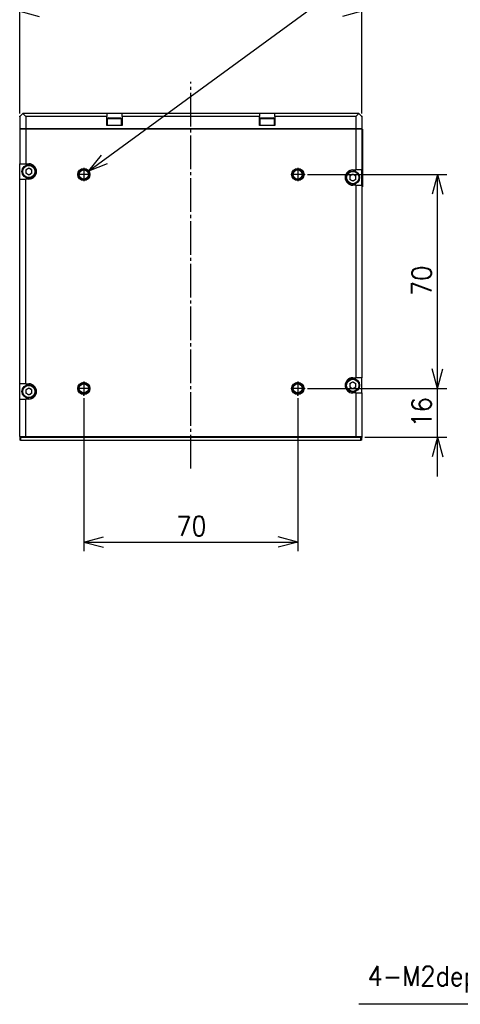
# Model space of a CAD drawing. Header units: inches. Extents: x 22 to 818, y 23 to 565.
# Tile 1 of 32: x 78 to 222, y 57 to 379. Entities that reach past the tile are written whole.
import ezdxf

# ---------------------------------------------------------------- set-up
doc = ezdxf.new("R2010")
doc.units = ezdxf.units.IN
doc.linetypes.add('DASH_CENTER', pattern=[14, 11, -1, 1, -1])
doc.layers.add('1', color=7, linetype='Continuous')
doc.styles.add('CONVERTER_11', font='txt.shx', dxfattribs={"width": 0.9})
doc.dimstyles.new('ME10_DIM_19', dxfattribs={"dimtxt": 6.4, "dimasz": 6.4, "dimexe": 3, "dimexo": 1, "dimgap": 2, "dimtad": 1, "dimzin": 12, "dimdsep": 46, "dimtxsty": 'CONVERTER_11', "dimblk1": 'OPEN30', "dimblk2": 'OPEN30', "dimsah": 1, "dimcen": 0.09, "dimclrd": 3, "dimclre": 3, "dimclrt": 4, "dimadec": 0, "dimazin": 0, "dimtfac": 1, "dimtdec": 4, "dimtix": 1, "dimtmove": 0, "dimatfit": 3, "dimfxl": 1, "dimtolj": 1, "dimtzin": 0, "dimarcsym": 0})
doc.dimstyles.new('ME10_DIM_20', dxfattribs={"dimtxt": 6.4, "dimasz": 6.4, "dimexe": 3, "dimexo": 1, "dimgap": 2, "dimtad": 1, "dimzin": 12, "dimdsep": 46, "dimtxsty": 'CONVERTER_11', "dimblk1": 'OPEN30', "dimblk2": 'OPEN30', "dimsah": 1, "dimcen": 0.09, "dimclrd": 3, "dimclre": 3, "dimclrt": 4, "dimadec": 0, "dimazin": 0, "dimtfac": 1, "dimtdec": 4, "dimtix": 1, "dimtmove": 0, "dimatfit": 3, "dimfxl": 1, "dimtolj": 1, "dimtzin": 0, "dimarcsym": 0})
doc.dimstyles.new('ME10_DIM_21', dxfattribs={"dimtxt": 6.4, "dimasz": 6.4, "dimexe": 3, "dimexo": 1, "dimgap": 2, "dimtad": 1, "dimzin": 12, "dimdsep": 46, "dimtxsty": 'CONVERTER_11', "dimblk1": 'OPEN30', "dimblk2": 'OPEN30', "dimsah": 1, "dimcen": 0.09, "dimclrd": 3, "dimclre": 3, "dimclrt": 4, "dimadec": 0, "dimazin": 0, "dimtfac": 1, "dimtdec": 4, "dimtix": 1, "dimtmove": 0, "dimatfit": 3, "dimfxl": 1, "dimtolj": 1, "dimtzin": 0, "dimarcsym": 0})
doc.dimstyles.new('ME10_DIM_26', dxfattribs={"dimtxt": 6.4, "dimasz": 6.4, "dimexe": 3, "dimexo": 1, "dimgap": 2, "dimtad": 1, "dimzin": 12, "dimdsep": 46, "dimtxsty": 'CONVERTER_11', "dimblk1": 'OPEN30', "dimblk2": 'OPEN30', "dimsah": 1, "dimcen": 0.09, "dimclrd": 3, "dimclre": 3, "dimclrt": 4, "dimadec": 0, "dimazin": 0, "dimtfac": 1, "dimtdec": 4, "dimtix": 1, "dimtmove": 0, "dimatfit": 3, "dimfxl": 1, "dimtolj": 1, "dimtzin": 0, "dimarcsym": 0})

# ---------------------------------------------------------------- blocks, each defined once
blk = doc.blocks.new('_D28')
at = {"layer": '1', "color": 3, "linetype": 'Continuous'}
for p, q in [((285.23, 90.55), (255.4, 57.12)), ((285.23, 90.55), (279.69, 86.91)), ((285.23, 90.55), (282.25, 84.63)), ((255.4, 57.12), (189, 57.12))]:
    blk.add_line(p, q, dxfattribs=at)
at = {"layer": '1', "color": 4, "insert": (191.81, 61.04), "char_height": 6.4, "attachment_point": 7, "rotation": 0.0001, "style": 'CONVERTER_11'}
blk.add_mtext('4-M2depth4', dxfattribs=at)
blk = doc.blocks.new('_D26')
at = {"layer": '1', "color": 3, "linetype": 'Continuous'}
for p, q in [((100.56, 329.92), (190.88, 396.01)), ((190.88, 396.01), (262.4, 396.01)), ((100.56, 329.92), (104.72, 335.09)), ((100.56, 329.92), (106.74, 332.32))]:
    blk.add_line(p, q, dxfattribs=at)
at = {"layer": '1', "color": 4, "insert": (203.97, 399.93), "char_height": 6.4, "attachment_point": 7, "rotation": 0.0001, "style": 'CONVERTER_11'}
blk.add_mtext('4-M4depte4', dxfattribs=at)
blk = doc.blocks.new('*D16')
at = {"layer": '1', "color": 3, "linetype": 'Continuous'}
for p, q in [((98.95, 255.54), (98.95, 205.45)), ((168.95, 255.54), (168.95, 205.45)), ((98.95, 208.45), (168.95, 208.45))]:
    blk.add_line(p, q, dxfattribs=at)
at = {"layer": '1', "color": 3}
for p, q in [((98.95, 208.45), (105.35, 210.17)), ((168.95, 208.45), (162.55, 210.17)), ((98.95, 208.45), (105.35, 206.74)), ((168.95, 208.45), (162.55, 206.74))]:
    blk.add_line(p, q, dxfattribs=at)
at = {"layer": '1', "color": 4, "insert": (129.23, 210.45), "char_height": 6.4, "attachment_point": 7, "rotation": 0.0003, "line_spacing_factor": 0.60024, "style": 'CONVERTER_11'}
blk.add_mtext('70', dxfattribs=at)
blk = doc.blocks.new('_OPEN30')
at = {"color": 0, "linetype": 'ByBlock', "lineweight": -2}
for p, q in [((-1, 0.267949), (0, 0)), ((0, 0), (-1, -0.267949)), ((0, 0), (-1, 0))]:
    blk.add_line(p, q, dxfattribs=at)
blk = doc.blocks.new('*D17')
at = {"layer": '1', "color": 3, "linetype": 'Continuous'}
for p, q in [((172.15, 328.74), (217.7, 328.74)), ((214.7, 258.74), (214.7, 328.74)), ((172.15, 258.74), (217.7, 258.74))]:
    blk.add_line(p, q, dxfattribs=at)
at = {"layer": '1', "color": 3}
for p, q in [((214.7, 328.74), (212.98, 322.34)), ((214.7, 328.74), (216.41, 322.34)), ((214.7, 258.74), (212.98, 265.14)), ((214.7, 258.74), (216.41, 265.14))]:
    blk.add_line(p, q, dxfattribs=at)
at = {"layer": '1', "color": 4, "insert": (212.7, 289.02), "char_height": 6.4, "attachment_point": 7, "rotation": 90, "line_spacing_factor": 0.60024, "style": 'CONVERTER_11'}
blk.add_mtext('70', dxfattribs=at)
blk = doc.blocks.new('*D18')
at = {"layer": '1', "color": 3, "linetype": 'Continuous'}
for p, q in [((214.7, 229.94), (214.7, 271.54)), ((172.15, 258.74), (217.7, 258.74)), ((190.95, 242.74), (217.7, 242.74))]:
    blk.add_line(p, q, dxfattribs=at)
at = {"layer": '1', "color": 3}
for p, q in [((214.7, 258.74), (212.98, 265.14)), ((214.7, 258.74), (216.41, 265.14)), ((214.7, 242.74), (212.98, 236.34)), ((214.7, 242.74), (216.41, 236.34))]:
    blk.add_line(p, q, dxfattribs=at)
at = {"layer": '1', "color": 4, "insert": (212.7, 246.02), "char_height": 6.4, "attachment_point": 7, "rotation": 90, "line_spacing_factor": 0.60024, "style": 'CONVERTER_11'}
blk.add_mtext('16', dxfattribs=at)
blk = doc.blocks.new('*D23')
at = {"layer": '1', "color": 3, "linetype": 'Continuous'}
for p, q in [((77.95, 348.74), (77.95, 385.22)), ((189.95, 348.74), (189.95, 385.22)), ((77.95, 382.22), (189.95, 382.22))]:
    blk.add_line(p, q, dxfattribs=at)
at = {"layer": '1', "color": 3}
for p, q in [((77.95, 382.22), (84.35, 383.94)), ((189.95, 382.22), (183.55, 383.94)), ((77.95, 382.22), (84.35, 380.51)), ((189.95, 382.22), (183.55, 380.51))]:
    blk.add_line(p, q, dxfattribs=at)
at = {"layer": '1', "color": 4, "insert": (126.86, 384.22), "char_height": 6.4, "attachment_point": 7, "rotation": 0.0003, "line_spacing_factor": 0.60024, "style": 'CONVERTER_11'}
blk.add_mtext('112', dxfattribs=at)

msp = doc.modelspace()

# ---------------------------------------------------------------- linework, layer by layer
at = {"color": 250, "linetype": 'Continuous'}
for p, q in [((77.95, 347.741), (78.95, 348.741)), ((79.95, 347.741), (78.95, 348.741)), ((106.45, 348.741), (78.95, 348.741)), ((111.45, 348.741), (106.45, 348.741)), ((106.45, 348.741), (106.45, 347.741)), ((111.45, 347.741), (111.45, 348.741)), ((156.45, 348.741), (111.45, 348.741)), ((161.45, 348.741), (156.45, 348.741)), ((156.45, 348.741), (156.45, 347.741)), ((161.45, 347.741), (161.45, 348.741)), ((188.95, 348.741), (161.45, 348.741)), ((187.95, 347.741), (188.95, 348.741)), ((189.95, 347.741), (188.95, 348.741)), ((77.95, 347.741), (77.95, 343.741)), ((79.95, 347.741), (79.95, 343.741)), ((106.45, 347.741), (79.95, 347.741)), ((106.45, 344.741), (106.45, 347.741)), ((106.96, 347.341), (106.7, 347.081)), ((106.7, 347.081), (107.359, 347.081)), ((106.7, 344.741), (106.7, 347.081)), ((106.96, 347.341), (108.188, 347.341)), ((107.359, 347.081), (111.2, 347.081)), ((108.188, 347.341), (110.94, 347.341)), ((111.2, 347.081), (110.94, 347.341)), ((111.2, 347.081), (111.2, 344.741)), ((111.45, 347.741), (111.45, 344.741)), ((156.45, 347.741), (111.45, 347.741)), ((156.45, 344.741), (156.45, 347.741)), ((156.96, 347.341), (156.7, 347.081)), ((156.7, 347.081), (157.359, 347.081)), ((156.7, 344.741), (156.7, 347.081)), ((156.96, 347.341), (158.188, 347.341)), ((157.359, 347.081), (161.2, 347.081)), ((158.188, 347.341), (160.94, 347.341)), ((161.2, 347.081), (160.94, 347.341)), ((161.2, 347.081), (161.2, 344.741)), ((161.45, 347.741), (161.45, 344.741)), ((187.95, 347.741), (161.45, 347.741)), ((187.95, 347.741), (187.95, 343.741)), ((189.95, 347.741), (189.95, 343.741)), ((77.95, 343.741), (77.95, 332.241)), ((77.95, 343.741), (79.95, 343.741)), ((79.95, 343.741), (77.95, 343.741)), ((79.95, 343.741), (79.95, 332.241)), ((79.95, 343.741), (187.95, 343.741)), ((187.95, 343.741), (79.95, 343.741)), ((111.45, 344.741), (106.45, 344.741)), ((161.45, 344.741), (156.45, 344.741)), ((187.95, 343.741), (187.95, 330.241)), ((189.95, 343.741), (187.95, 343.741)), ((187.95, 343.741), (189.95, 343.741)), ((189.95, 343.741), (189.95, 330.241)), ((189.95, 343.541), (190.15, 343.541)), ((190.15, 343.541), (190.15, 342.541)), ((190.16, 343.541), (190.15, 343.541)), ((190.15, 342.541), (190.15, 336.641)), ((190.16, 331.241), (190.16, 343.541)), ((190.15, 336.641), (190.15, 336.441)), ((190.15, 336.441), (190.15, 331.441)), ((77.95, 332.241), (79.95, 332.241)), ((77.95, 327.241), (77.95, 332.241)), ((79.95, 332.241), (80.95, 332.241)), ((79.95, 330.318), (80.95, 330.895)), ((79.95, 330.318), (79.95, 329.163)), ((80.95, 328.586), (79.95, 329.163)), ((80.95, 330.895), (81.95, 330.318)), ((81.95, 329.163), (80.95, 328.586)), ((81.95, 329.163), (81.95, 330.318)), ((185.95, 328.318), (186.95, 328.895)), ((186.95, 330.241), (187.95, 330.241)), ((186.95, 328.895), (187.95, 328.318)), ((189.95, 330.241), (187.95, 330.241)), ((189.95, 325.241), (189.95, 330.241)), ((190.15, 331.441), (190.15, 331.241)), ((190.15, 331.241), (190.15, 325.741)), ((190.15, 331.241), (190.16, 331.241)), ((190.15, 330.741), (190.16, 330.741)), ((190.16, 325.141), (190.16, 330.741)), ((77.95, 260.241), (77.95, 327.783)), ((77.95, 327.241), (79.95, 327.241)), ((80.95, 327.241), (79.95, 327.241)), ((79.95, 260.241), (79.95, 327.241)), ((185.95, 328.318), (185.95, 327.163)), ((186.95, 326.586), (185.95, 327.163)), ((187.95, 327.163), (186.95, 326.586)), ((187.95, 327.163), (187.95, 328.318)), ((190.15, 325.741), (190.15, 324.741)), ((187.95, 325.241), (186.95, 325.241)), ((187.95, 325.241), (187.95, 262.241)), ((187.95, 325.241), (189.95, 325.241)), ((189.95, 325.241), (189.95, 262.241)), ((189.95, 324.741), (190.15, 324.741)), ((190.15, 325.141), (190.16, 325.141)), ((186.95, 262.241), (187.95, 262.241)), ((189.95, 262.241), (187.95, 262.241)), ((189.95, 257.241), (189.95, 262.241)), ((77.95, 255.241), (77.95, 260.241)), ((79.95, 260.241), (77.95, 260.241)), ((79.95, 260.241), (80.95, 260.241)), ((79.95, 258.318), (80.95, 258.895)), ((79.95, 258.318), (79.95, 257.163)), ((80.95, 258.895), (81.95, 258.318)), ((81.95, 257.163), (81.95, 258.318)), ((185.95, 260.318), (186.95, 260.895)), ((185.95, 260.318), (185.95, 259.163)), ((186.95, 258.586), (185.95, 259.163)), ((186.95, 260.895), (187.95, 260.318)), ((187.95, 259.163), (186.95, 258.586)), ((187.95, 259.163), (187.95, 260.318)), ((77.95, 243.041), (77.95, 255.241)), ((77.95, 255.241), (79.95, 255.241)), ((80.95, 256.586), (79.95, 257.163)), ((79.95, 243.041), (79.95, 255.241)), ((80.95, 255.241), (79.95, 255.241)), ((81.95, 257.163), (80.95, 256.586)), ((187.95, 257.241), (186.95, 257.241)), ((187.95, 257.241), (187.95, 243.041)), ((187.95, 257.241), (189.95, 257.241)), ((189.95, 257.241), (189.95, 243.041)), ((77.95, 243.041), (79.95, 243.041)), ((77.95, 243.041), (78.25, 242.741)), ((77.95, 243.041), (77.95, 242.741)), ((78.25, 242.741), (77.95, 242.741)), ((77.95, 242.741), (77.95, 241.741)), ((78.25, 241.741), (77.95, 241.741)), ((78.25, 242.741), (80.074, 242.741)), ((82.75, 242.741), (78.25, 242.741)), ((78.25, 242.741), (78.25, 241.741)), ((78.25, 241.741), (189.65, 241.741)), ((79.95, 243.041), (187.95, 243.041)), ((80.074, 242.741), (79.95, 243.041)), ((80.074, 242.741), (187.825, 242.741)), ((83.65, 242.741), (82.75, 242.741)), ((83.65, 242.741), (184.25, 242.741)), ((184.25, 242.741), (185.15, 242.741)), ((185.15, 242.741), (189.65, 242.741)), ((187.825, 242.741), (187.95, 243.041)), ((187.825, 242.741), (189.65, 242.741)), ((187.95, 243.041), (189.95, 243.041)), ((189.65, 242.741), (189.95, 243.041)), ((189.95, 242.741), (189.65, 242.741)), ((189.65, 241.741), (189.65, 242.741)), ((189.95, 241.741), (189.65, 241.741)), ((189.95, 242.741), (189.95, 243.041)), ((189.95, 241.741), (189.95, 242.741))]:
    msp.add_line(p, q, dxfattribs=at)
at = {"color": 126, "linetype": 'Continuous', "true_color": 0x008060}
for p, q in [((189.95, 342.541), (190.15, 342.541)), ((190.15, 336.641), (190.14, 336.641)), ((190.14, 336.641), (190.14, 336.441)), ((190.14, 336.441), (190.15, 336.441)), ((190.15, 331.441), (190.14, 331.441)), ((190.14, 331.441), (190.14, 331.241)), ((190.15, 331.241), (190.14, 331.241)), ((189.95, 325.741), (190.15, 325.741))]:
    msp.add_line(p, q, dxfattribs=at)
at = {"color": 250, "linetype": 'Continuous'}
for centre, radius in [((80.95, 329.741), 2.25), ((80.95, 329.741), 1.99), ((98.95, 328.741), 2), ((98.95, 328.741), 1.8), ((98.95, 328.741), 1.5), ((168.95, 328.741), 2), ((168.95, 328.741), 1.8), ((168.95, 328.741), 1.5), ((186.95, 327.741), 2.25), ((186.95, 327.741), 1.99), ((186.95, 259.741), 2.25), ((186.95, 259.741), 1.99), ((80.95, 257.741), 2.25), ((80.95, 257.741), 1.99), ((98.95, 258.741), 2), ((98.95, 258.741), 1.8), ((98.95, 258.741), 1.5), ((168.95, 258.741), 2), ((168.95, 258.741), 1.8), ((168.95, 258.741), 1.5)]:
    msp.add_circle(centre, radius, dxfattribs=at)
for centre, radius, start, end in [((80.95, 329.741), 2.5, 270, 90), ((80.95, 329.741), 1, 120, 180), ((80.95, 329.741), 1, 180, 240), ((80.95, 329.741), 1, 60, 120), ((80.95, 329.741), 1, 240, 300), ((80.95, 329.741), 1, 0, 60), ((80.95, 329.741), 1, 300, 0), ((186.95, 327.741), 2.5, 90, 270), ((186.95, 327.741), 1, 120, 180), ((186.95, 327.741), 1, 180, 240), ((186.95, 327.741), 1, 60, 120), ((186.95, 327.741), 1, 240, 300), ((186.95, 327.741), 1, 0, 60), ((186.95, 327.741), 1, 300, 0), ((186.95, 259.741), 2.5, 90, 270), ((80.95, 257.741), 1, 120, 180), ((80.95, 257.741), 1, 60, 120), ((80.95, 257.741), 2.5, 270, 90), ((80.95, 257.741), 1, 0, 60), ((186.95, 259.741), 1, 120, 180), ((186.95, 259.741), 1, 180, 240), ((186.95, 259.741), 1, 60, 120), ((186.95, 259.741), 1, 240, 300), ((186.95, 259.741), 1, 0, 60), ((186.95, 259.741), 1, 300, 0), ((80.95, 257.741), 1, 180, 240), ((80.95, 257.741), 1, 240, 300), ((80.95, 257.741), 1, 300, 0)]:
    msp.add_arc(centre, radius, start, end, dxfattribs=at)
at = {"layer": '1', "color": 1, "linetype": 'DASH_CENTER'}
for p, q in [((133.95, 232.5), (133.95, 359.106)), ((98.95, 330.941), (98.95, 326.541)), ((168.95, 330.941), (168.95, 326.541)), ((101.15, 328.741), (96.75, 328.741)), ((171.15, 328.741), (166.75, 328.741)), ((101.15, 258.741), (96.75, 258.741)), ((98.95, 260.941), (98.95, 256.541)), ((171.15, 258.741), (166.75, 258.741)), ((168.95, 260.941), (168.95, 256.541))]:
    msp.add_line(p, q, dxfattribs=at)
at = {"layer": '1', "color": 7}
for p in [(77.95, 347.741), (189.95, 347.741), (171.15, 328.741), (171.15, 258.741), (171.15, 258.741), (98.95, 256.541), (168.95, 256.541), (189.95, 242.741)]:
    msp.add_point(p, dxfattribs=at)

# ---------------------------------------------------------------- block references
at = {"layer": '1'}
for name in ['_D26', '_D28']:
    msp.add_blockref(name, (0, 0), dxfattribs=at)

# ---------------------------------------------------------------- dimensions: what is measured, and where the dimension line sits
for base, p1, p2, text, dimstyle, picture, middle in [((189.95, 382.221), (77.95, 347.741), (189.95, 347.741), '112', 'ME10_DIM_26', '*D23', (133.95, 387.421)), ((168.95, 208.453), (98.95, 256.541), (168.95, 256.541), '70', 'ME10_DIM_19', '*D16', (133.95, 213.653))]:
    dim = msp.add_linear_dim(base=base, p1=p1, p2=p2, text=text, dimstyle=dimstyle, dxfattribs=at)
    dim.commit()
    dim.dimension.update_dxf_attribs({"geometry": picture, "text_midpoint": middle, "text_rotation": 0.00014})
for base, p1, p2, text, dimstyle, picture, middle in [((214.699, 328.741), (171.15, 258.741), (171.15, 328.741), '70', 'ME10_DIM_20', '*D17', (209.499, 293.741)), ((214.699, 258.741), (189.95, 242.741), (171.15, 258.741), '16', 'ME10_DIM_21', '*D18', (209.499, 250.741))]:
    dim = msp.add_linear_dim(base=base, p1=p1, p2=p2, angle=90, text=text, dimstyle=dimstyle, dxfattribs=at)
    dim.commit()
    dim.dimension.update_dxf_attribs({"geometry": picture, "text_midpoint": middle, "text_rotation": 90})

doc.saveas('drawing.dxf')
